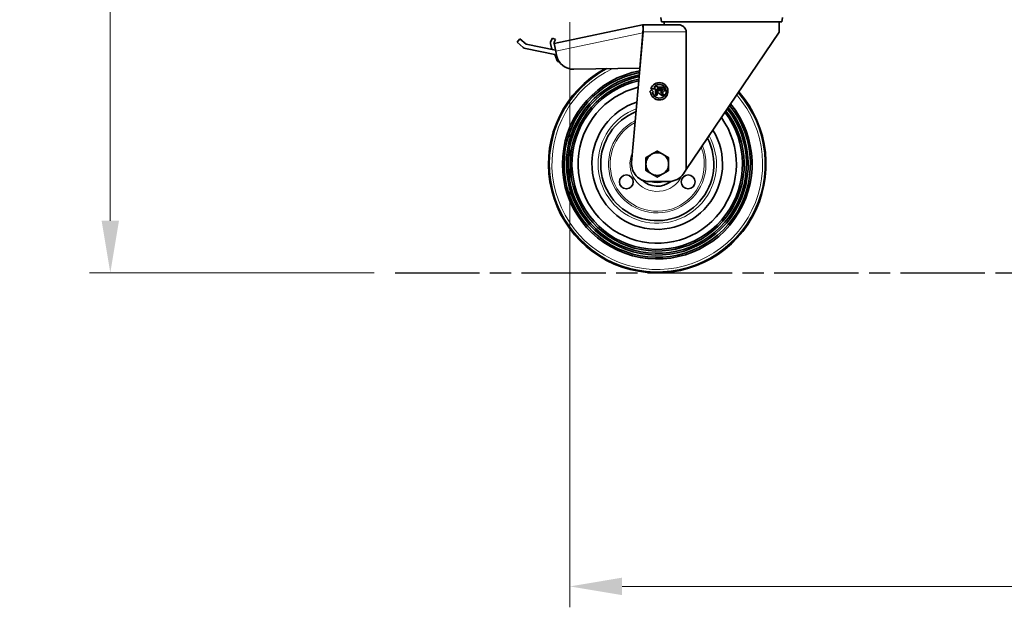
# Model space of a CAD drawing. Header units: millimetres. Extents: x 0 to 5040, y 0 to 3564.
# Tile 20 of 43: x 2459 to 3025, y 1543 to 1880. Entities that reach past the tile are written whole.
import ezdxf

# ---------------------------------------------------------------- set-up
doc = ezdxf.new("R2010")
doc.units = ezdxf.units.MM
doc.header["$LTSCALE"] = 12
doc.linetypes.add('CHAIN', pattern=[0.3543, 0.2362, -0.0295, 0.0591, -0.0295])
doc.linetypes.add('DOUBLE_DASH_CHAIN', pattern=[1.2403, 0.6614, -0.0827, 0.1654, -0.0827, 0.1654, -0.0827])
doc.layers.add('Piano di lavoro(ISO)', color=7, linetype='DOUBLE_DASH_CHAIN', lineweight=25)
doc.layers.add('Spigoli visibili(ISO)', color=7, linetype='Continuous', lineweight=35)
doc.layers.add('Quote(ISO)', color=7, linetype='Continuous', lineweight=25, true_color=0x80ff00)
doc.layers.add('Spigoli tangenti visibili(ISO)', color=7, linetype='Continuous', lineweight=15, true_color=0x00803f)
doc.styles.add('Corrente-BSI', font='arial.ttf')
doc.dimstyles.new('DEFAULT-ISO', dxfattribs={"dimscale": 12, "dimtxt": 3.5, "dimasz": 2.5, "dimexe": 1, "dimexo": 1, "dimgap": 0.762, "dimtad": 1, "dimtoh": 1, "dimrnd": 1e-08, "dimtxsty": 'Corrente-BSI', "dimcen": 0.09, "dimdle": 10, "dimclrd": 7, "dimclre": 7, "dimclrt": 7, "dimazin": 2, "dimtfac": 0.571429, "dimtmove": 0, "dimatfit": 3, "dimfxl": 1, "dimtolj": 1, "dimlwd": 5, "dimlwe": 5, "dimarcsym": 0})

# ---------------------------------------------------------------- blocks, each defined once
blk = doc.blocks.new('*D15')
at = {"layer": 'Defpoints', "color": 0, "linetype": 'Continuous', "transparency": 16777216}
for p in [(3509.5, 2270.01), (2774.86, 1890.83), (3509.5, 1554.83)]:
    blk.add_point(p, dxfattribs=at)
at = {"layer": 'Quote(ISO)', "color": 7, "linetype": 'Continuous', "lineweight": 5, "transparency": 16777216}
for p, q in [((3509.5, 2258.01), (3509.5, 1542.83)), ((2774.86, 1878.83), (2774.86, 1542.83)), ((2804.86, 1554.83), (3479.5, 1554.83))]:
    blk.add_line(p, q, dxfattribs=at)
at = {"layer": 'Quote(ISO)', "color": 7, "linetype": 'Continuous', "transparency": 16777216}
for points in [[(2804.86, 1559.83), (2804.86, 1549.83), (2774.86, 1554.83)], [(3479.5, 1559.83), (3479.5, 1549.83), (3509.5, 1554.83)]]:
    blk.add_solid(points, dxfattribs=at)
at = {"layer": 'Quote(ISO)', "color": 7, "linetype": 'Continuous', "lineweight": 9, "transparency": 16777216, "insert": (3095.8, 1606.89), "char_height": 42, "attachment_point": 1, "style": 'Corrente-BSI'}
blk.add_mtext('\\A1;735', dxfattribs=at)
blk = doc.blocks.new('*D16')
at = {"layer": 'Defpoints', "color": 0, "linetype": 'Continuous', "transparency": 16777216}
for p in [(2510.86, 2955.83), (3028.27, 2955.83), (2674.54, 1734.83)]:
    blk.add_point(p, dxfattribs=at)
at = {"layer": 'Quote(ISO)', "color": 7, "linetype": 'Continuous', "lineweight": 5, "transparency": 16777216}
for p, q in [((3016.27, 2955.83), (2498.86, 2955.83)), ((2510.86, 1764.83), (2510.86, 2925.83)), ((2662.54, 1734.83), (2498.86, 1734.83))]:
    blk.add_line(p, q, dxfattribs=at)
at = {"layer": 'Quote(ISO)', "color": 7, "linetype": 'Continuous', "transparency": 16777216}
for points in [[(2505.86, 2925.83), (2515.86, 2925.83), (2510.86, 2955.83)], [(2505.86, 1764.83), (2515.86, 1764.83), (2510.86, 1734.83)]]:
    blk.add_solid(points, dxfattribs=at)
at = {"layer": 'Quote(ISO)', "color": 7, "linetype": 'Continuous', "lineweight": 9, "transparency": 16777216, "insert": (2459.54, 2288.65), "char_height": 42, "attachment_point": 1, "rotation": 90, "style": 'Corrente-BSI'}
blk.add_mtext('\\A1;1221', dxfattribs=at)

msp = doc.modelspace()

# ---------------------------------------------------------------- linework, layer by layer
at = {"layer": 'Piano di lavoro(ISO)', "linetype": 'CHAIN', "ltscale": 17.075924}
msp.add_line((2674.537, 1734.831), (3528.782, 1734.831), dxfattribs=at)
at = {"layer": 'Spigoli tangenti visibili(ISO)'}
for p, q in [((2816.796, 1872.771), (2766.768, 1862.137)), ((2816.994, 1873.331), (2841.786, 1873.331))]:
    msp.add_line(p, q, dxfattribs=at)
for radius, start, end in [(61.858, 117.63476, 41.35001), (60.514, 114.97325, 41.01787), (34, 110.64906, 28.63561), (27.99, 116.72628, 22.06792), (27.05, 117.96585, 20.71965), (15.7, 154.67864, 334.77851), (10.7, 249.16031, 290.83969)]:
    msp.add_arc((2825.109, 1797.331), radius, start, end, dxfattribs=at)
at = {"layer": 'Spigoli visibili(ISO)'}
for p, q in [((2827.607, 1879.031), (2827.184, 1881.431)), ((2896.61, 1879.031), (2827.607, 1879.031)), ((2829.109, 1879.031), (2829.109, 1877.331)), ((2895.109, 1879.031), (2895.109, 1873.091)), ((2896.61, 1879.031), (2897.033, 1881.431)), ((2816.608, 1877.331), (2765.833, 1866.538)), ((2810.405, 1798.205), (2816.994, 1873.331)), ((2815.019, 1852.457), (2816.796, 1872.771)), ((2817.109, 1877.331), (2816.608, 1877.331)), ((2816.608, 1877.331), (2817.024, 1875.375)), ((2817.024, 1875.375), (2816.796, 1872.771)), ((2816.845, 1873.331), (2816.994, 1873.331)), ((2816.994, 1873.331), (2817.109, 1874.634)), ((2817.109, 1877.331), (2837.512, 1877.331)), ((2817.109, 1874.634), (2817.109, 1877.331)), ((2841.786, 1873.331), (2841.786, 1794.133)), ((2895.109, 1873.091), (2841.786, 1794.133)), ((2746.216, 1869.273), (2744.563, 1867.397)), ((2744.563, 1867.397), (2748.05, 1864.324)), ((2749.803, 1866.111), (2746.216, 1869.273)), ((2764.875, 1869.725), (2763.951, 1867.951)), ((2766.649, 1868.8), (2764.875, 1869.725)), ((2765.729, 1867.028), (2766.649, 1868.8)), ((2765.833, 1866.538), (2765.729, 1867.028)), ((2816.57, 1868.487), (2816.421, 1868.484)), ((2749.441, 1863.634), (2766.191, 1860.261)), ((2766.644, 1862.719), (2749.803, 1866.111)), ((2763.772, 1866.595), (2764.312, 1864.154)), ((2766.768, 1862.137), (2765.833, 1866.538)), ((2766.768, 1862.137), (2767.283, 1859.717)), ((2766.191, 1860.261), (2767.329, 1857.197)), ((2777.239, 1851.798), (2815.019, 1852.457)), ((2815.019, 1852.457), (2815.166, 1852.488)), ((2821.789, 1839.941), (2820.61, 1838.72)), ((2820.61, 1838.72), (2821.305, 1838.733)), ((2821.489, 1840.541), (2824.089, 1840.541)), ((2823.009, 1838.762), (2821.789, 1839.941)), ((2822.308, 1838.75), (2823.009, 1838.762)), ((2824.089, 1841.541), (2823.089, 1841.541)), ((2824.089, 1842.141), (2824.089, 1841.541)), ((2825.089, 1842.141), (2824.089, 1842.141)), ((2824.089, 1840.541), (2824.089, 1836.941)), ((2825.089, 1841.541), (2825.089, 1842.141)), ((2827.889, 1841.541), (2825.089, 1841.541)), ((2825.089, 1840.541), (2827.889, 1840.541)), ((2825.089, 1836.941), (2825.089, 1840.541)), ((2825.489, 1839.541), (2825.489, 1838.341)), ((2827.889, 1839.541), (2825.489, 1839.541)), ((2824.089, 1836.941), (2825.089, 1836.941)), ((2825.489, 1838.341), (2827.489, 1836.941)), ((2826.947, 1838.541), (2827.889, 1838.541)), ((2829.232, 1836.941), (2826.947, 1838.541)), ((2827.489, 1836.941), (2829.232, 1836.941)), ((2841.786, 1794.133), (2840.167, 1791.735)), ((2820.367, 1787.331), (2831.879, 1787.331))]:
    msp.add_line(p, q, dxfattribs=at)
for centre in [(2807.355, 1787.081), (2842.862, 1787.081)]:
    msp.add_circle(centre, 3.98, dxfattribs=at)
for centre, radius, start, end in [((2765.725, 1867.027), 2, 152.47395, 192.47395), ((2750.033, 1866.575), 3, 228.61234, 258.61234), ((2766.265, 1864.586), 2, 192.47395, 229.93112), ((2777.064, 1861.796), 10, 192, 271), ((2769.391, 1857.962), 2.2, 200.37321, 261.65845), ((2825.109, 1797.331), 62.5, 118.78548, 41.50347), ((2825.109, 1797.331), 62.343, 118.50979, 41.46617), ((2825.109, 1797.331), 62.098, 118.07298, 41.40776), ((2825.109, 1797.331), 54.5, 100.66128, 39.32276), ((2825.109, 1797.331), 53.527, 100.95366, 39.01121), ((2825.109, 1797.331), 52.231, 101.36099, 38.57707), ((2825.109, 1797.331), 51.258, 101.68074, 38.23619), ((2825.109, 1797.331), 49.962, 102.12715, 37.76015), ((2825.109, 1797.331), 48.989, 102.47836, 37.38551), ((2825.109, 1797.331), 45.475, 103.87881, 35.89064), ((2826.289, 1839.141), 5, 184.68765, 163.7398), ((2826.289, 1839.141), 4, 185.61136, 143.1301), ((2827.889, 1840.041), 1.5, 270, 90), ((2827.889, 1840.041), 0.5, 270, 90), ((2825.109, 1797.331), 37.5, 108.10608, 31.36691), ((2825.109, 1797.331), 32.5, 111.92652, 27.26018), ((2825.109, 1797.331), 6.5, 120, 180), ((2825.109, 1797.331), 6.5, 60, 120), ((2825.109, 1797.331), 6.5, 0, 60), ((2820.367, 1797.331), 10, 174.98713, 270), ((2825.109, 1797.331), 6.5, 180, 240), ((2825.109, 1797.331), 6.5, 300, 0), ((2825.109, 1797.331), 12.7, 225.93009, 308.5319), ((2825.109, 1797.331), 6.5, 240, 300), ((2831.879, 1797.331), 10, 270, 325.96777)]:
    msp.add_arc(centre, radius, start, end, dxfattribs=at)
msp.add_open_spline([(2837.512, 1877.331), (2838.001, 1877.331), (2838.549, 1877.214), (2839.626, 1876.742), (2840.155, 1876.388), (2840.907, 1875.64), (2841.214, 1875.248), (2841.545, 1874.574), (2841.634, 1874.335), (2841.755, 1873.841), (2841.786, 1873.586), (2841.786, 1873.331)], degree=3, knots=[0.68665111, 0.68665111, 0.68665111, 0.68665111, 0.90689143, 0.90689143, 1.12713175, 1.12713175, 1.27977799, 1.27977799, 1.35610111, 1.35610111, 1.43242423, 1.43242423, 1.43242423, 1.43242423], dxfattribs=at)
for points, weights in [([(2821.859, 1802.96), (2823.367, 1803.831), (2825.109, 1804.837)], [1.75943766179, 1.75943766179, 1.63311572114]), ([(2825.109, 1804.837), (2826.85, 1803.831), (2828.359, 1802.96)], [1.63311572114, 1.75943766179, 1.75943766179]), ([(2818.609, 1801.084), (2820.35, 1802.089), (2821.859, 1802.96)], [1.63311572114, 1.75943766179, 1.75943766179]), ([(2818.609, 1801.084), (2818.609, 1799.073), (2818.609, 1797.331)], [1.63311572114, 1.75943766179, 1.75943766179]), ([(2828.359, 1802.96), (2829.867, 1802.089), (2831.609, 1801.084)], [1.75943766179, 1.75943766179, 1.63311572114]), ([(2831.609, 1801.084), (2831.609, 1799.073), (2831.609, 1797.331)], [1.63311572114, 1.75943766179, 1.75943766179]), ([(2818.609, 1797.331), (2818.609, 1795.589), (2818.609, 1793.578)], [1.75943766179, 1.75943766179, 1.63311572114]), ([(2821.859, 1791.702), (2820.35, 1792.573), (2818.609, 1793.578)], [1.75943766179, 1.75943766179, 1.63311572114]), ([(2831.609, 1793.578), (2829.867, 1792.573), (2828.359, 1791.702)], [1.63311572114, 1.75943766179, 1.75943766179]), ([(2831.609, 1797.331), (2831.609, 1795.589), (2831.609, 1793.578)], [1.75943766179, 1.75943766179, 1.63311572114]), ([(2825.109, 1789.826), (2823.367, 1790.831), (2821.859, 1791.702)], [1.63311572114, 1.75943766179, 1.75943766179]), ([(2828.359, 1791.702), (2826.85, 1790.831), (2825.109, 1789.826)], [1.75943766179, 1.75943766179, 1.63311572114])]:
    msp.add_rational_spline(points, weights, degree=2, dxfattribs=at)

# ---------------------------------------------------------------- dimensions: what is measured, and where the dimension line sits
at = {"layer": 'Quote(ISO)', "color": 7, "linetype": 'Continuous', "lineweight": 9}
for base, p1, p2, angle, override, picture, middle in [((2510.859, 2955.831), (2674.537, 1734.831), (3028.273, 2955.831), 270, {"dimtoh": 0, "dimtofl": 0, "dimatfit": 1}, '*D16', (2510.859, 2345.331)), ((3509.504, 1554.831), (2774.859, 1890.831), (3509.504, 2270.01), 180, {"dimgap": 0.762, "dimtoh": 0, "dimdec": 0, "dimtol": 0, "dimlim": 0, "dimtp": 0, "dimtm": 0, "dimtdec": 0, "dimtofl": 0, "dimatfit": 1}, '*D15', (3142.181, 1554.831))]:
    dim = msp.add_linear_dim(base=base, p1=p1, p2=p2, angle=angle, dimstyle='DEFAULT-ISO', override=override, dxfattribs=at)
    dim.commit()
    dim.dimension.update_dxf_attribs({"geometry": picture, "text_midpoint": middle, "dimtype": 160})

doc.saveas('drawing.dxf')
